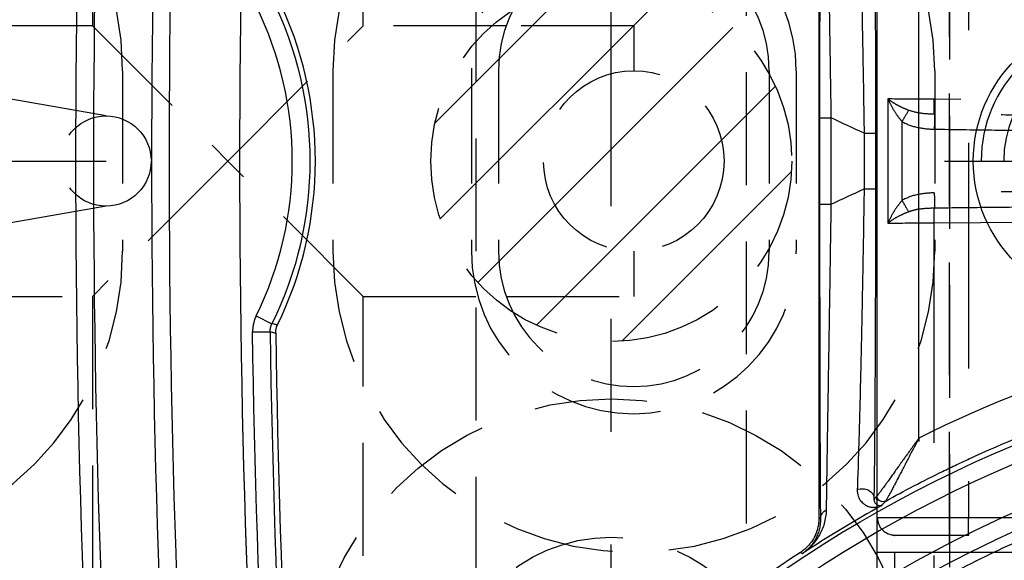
# Model space of a CAD drawing. Extents: x 2651 to 7771, y -1163 to 1075.
# Tile 223 of 256: x 4196 to 4218, y 479 to 491. Entities that reach past the tile are written whole.
import ezdxf

# ---------------------------------------------------------------- set-up
doc = ezdxf.new("R2010")
doc.units = 0
doc.header["$LTSCALE"] = 10
for name, pattern in [('CENTER', [2, 1.25, -0.25, 0.25, -0.25]), ('DASHED', [0.75, 0.5, -0.25]), ('HIDDEN', [0.375, 0.25, -0.125])]:
    doc.linetypes.add(name, pattern=pattern)
doc.layers.get('0').update_dxf_attribs({"linetype": 'CONTINUOUS'})
doc.layers.get('Defpoints').update_dxf_attribs({"linetype": 'CONTINUOUS'})
for name, color, linetype in [('1', 7, 'CONTINUOUS'), ('204', 7, 'CONTINUOUS'), ('COOL', 150, 'HIDDEN'), ('DIM', 3, 'CONTINUOUS'), ('HIDDEN', 6, 'HIDDEN'), ('LAYER_103', 7, 'CONTINUOUS'), ('PIN', 3, 'CONTINUOUS')]:
    doc.layers.add(name, color=color, linetype=linetype)
doc.styles.get("Standard").update_dxf_attribs({"font": 'romans.shx'})
doc.dimstyles.new('MM& INCH5', dxfattribs={"dimtxt": 5, "dimasz": 2.5, "dimexe": 1, "dimexo": 0.5, "dimtad": 0, "dimrnd": 1.38778e-17, "dimzin": 9, "dimdsep": 46, "dimtxsty": 'Standard', "dimblk": 'CLOSED', "dimcen": 0, "dimclrd": 3, "dimclre": 3, "dimclrt": 3, "dimazin": 2, "dimtfac": 0.75, "dimtofl": 0, "dimtmove": 0, "dimatfit": 3, "dimfxl": 0, "dimtolj": 1, "dimarcsym": 0})

# ---------------------------------------------------------------- blocks, each defined once
blk = doc.blocks.new('DSD')
at = {"layer": '1', "color": 6, "linetype": 'DASHED'}
for p, q in [((500.665, 577.737), (500.665, 520.364)), ((501.545, 527.673), (501.545, 528.191)), ((501.927, 528.191), (501.927, 527.673)), ((468.644, 527.673), (501.545, 527.673)), ((501.545, 527.673), (501.927, 527.673)), ((462.919, 527.284), (499.898, 527.284)), ((501.538, 527.284), (499.898, 527.284)), ((499.908, 511.092), (499.908, 526.896)), ((501.927, 526.896), (499.908, 526.896)), ((501.927, 526.896), (501.927, 511.092)), ((501.935, 526.496), (501.935, 526.418)), ((501.004, 525.133), (501.004, 525.21)), ((500.665, 520.364), (462.577, 520.032)), ((501.692, 517.618), (501.692, 520.37)), ((501.38, 519.868), (501.38, 518.12)), ((501.947, 518.304), (501.947, 519.684)), ((462.577, 517.956), (500.665, 517.624))]:
    blk.add_line(p, q, dxfattribs=at)
at = {"layer": '1', "color": 252, "linetype": 'Continuous'}
for p, q in [((503.63, 527.669), (503.586, 527.693)), ((503.189, 526.93), (503.222, 526.911)), ((501.935, 511.57), (501.935, 526.418)), ((501.004, 525.133), (501.004, 512.855)), ((515.775, 522.783), (515.386, 522.777)), ((515.695, 522.428), (515.346, 522.6)), ((502.947, 519.949), (502.947, 518.039)), ((503.206, 519.949), (502.947, 519.949)), ((503.206, 518.039), (503.206, 519.949)), ((501.961, 519.613), (501.961, 518.374)), ((502.22, 519.613), (501.961, 519.613)), ((502.22, 518.374), (502.22, 519.613)), ((502.22, 518.374), (501.961, 518.374)), ((503.206, 518.039), (502.947, 518.039))]:
    blk.add_line(p, q, dxfattribs=at)
at = {"layer": '1', "color": 7, "linetype": 'Continuous'}
blk.add_line((503.222, 511.076), (503.222, 526.911), dxfattribs=at)
at = {"layer": '1', "color": 252, "linetype": 'Continuous'}
for centre, radius, start, end in [((258.538, 518.994), 260.764, 351.21206, 8.78754), ((258.538, 518.994), 257.526, 351.21206, 8.78794), ((258.538, 518.994), 256.876, 0.84383, 4.85635), ((487.959, 551.472), 26.617, 276.1879, 300.5226), ((487.959, 551.472), 28.454, 299.1685, 303.3126), ((522.668, 518.994), 7.773, 153.7827, 206.2173)]:
    blk.add_arc(centre, radius, start, end, dxfattribs=at)
at = {"layer": '1', "color": 7, "linetype": 'Continuous', "extrusion": (0, 0, -1)}
for radius in [261.153, 259.08]:
    blk.add_arc((-258.538, 518.994), radius, 171.21206, 188.78794, dxfattribs=at)
at = {"layer": '1', "color": 252, "linetype": 'Continuous', "extrusion": (0, 0, -1)}
for centre, radius, start, end in [((-258.538, 518.994), 259.469, 171.21206, 188.78794), ((-487.959, 551.472), 28.376, 202.1388, 263.7853), ((-258.538, 518.994), 257.265, 175.14365, 179.15617), ((-487.959, 551.472), 27.006, 239.4774, 263.8121), ((-522.668, 518.994), 8.162, 333.7827, 26.2173), ((-487.959, 551.472), 34.905, 244.5701, 245.8846), ((-487.959, 486.516), 34.905, 114.1154, 115.4299)]:
    blk.add_arc(centre, radius, start, end, dxfattribs=at)
at = {"layer": '1', "color": 110, "linetype": 'Continuous'}
for centre, radius, start, end in [((258.538, 518.994), 257.526, 0, 8.78794), ((487.959, 551.472), 27.988, 276.2148, 338.982), ((258.538, 518.994), 257.526, 351.21206, 0)]:
    blk.add_arc(centre, radius, start, end, dxfattribs=at)
at = {"layer": '1', "color": 7, "linetype": 'Continuous'}
for centre, radius, start, end in [((487.959, 551.472), 28.499, 303.3599, 336.8536), ((258.538, 518.994), 256.753, 0.8504, 4.74422), ((522.668, 518.994), 8.284, 153.9784, 206.0216)]:
    blk.add_arc(centre, radius, start, end, dxfattribs=at)
at = {"layer": '1', "color": 6, "linetype": 'DASHED'}
blk.add_arc((501.538, 526.896), 0.389, 0, 90, dxfattribs=at)
at = {"layer": '1', "color": 252, "linetype": 'Continuous', "extrusion": (0, 0, -1)}
for centre, major_axis, ratio, start_param, end_param in [((502.93, 526.93), (0.259, 0.002), 0.892612, 0.009679, 1.080351), ((501.805, 526.417), (0.072, -0.108), 0.998651, 3.225736, 5.300649), ((501.805, 526.418), (-0.0968, 0.0861), 0.999914, 0.338824, 2.414434), ((502.255, 526.486), (0.259, -0.004), 0.885838, 1.086077, 3.122784)]:
    blk.add_ellipse(centre, major_axis=major_axis, ratio=ratio, start_param=start_param, end_param=end_param, dxfattribs=at)
at = {"layer": '1', "color": 252, "linetype": 'Continuous'}
for centre, major_axis, ratio, start_param, end_param in [((464.535, 551.376), (-47.248, -0.306), 0.86645, 2.478522, 2.480631), ((487.939, 551.472), (-29.401, 0), 1, 1.678696, 2.031295)]:
    blk.add_ellipse(centre, major_axis=major_axis, ratio=ratio, start_param=start_param, end_param=end_param, dxfattribs=at)
at = {"layer": '1', "color": 6, "linetype": 'DASHED', "extrusion": (0, 0, -1)}
for centre, major_axis, ratio, start_param, end_param in [((500.655, 520.364), (0.003, -0.389), 0.026176, 4.712617, 5.736372), ((501.387, 519.868), (-0.196, 0.335), 0.015063, 4.721205, 5.561838), ((500.671, 519.7), (-0.005, 0.389), 0.017451, 4.712634, 5.736488), ((500.671, 518.288), (-0.005, -0.389), 0.017451, 0.546697, 1.570551), ((501.387, 518.12), (-0.196, -0.335), 0.015063, 0.721347, 1.56198), ((500.655, 517.624), (0.003, 0.389), 0.026176, 0.546813, 1.570568)]:
    blk.add_ellipse(centre, major_axis=major_axis, ratio=ratio, start_param=start_param, end_param=end_param, dxfattribs=at)
at = {"layer": '1', "color": 252, "linetype": 'Continuous'}
blk.add_rational_spline([(499.831, 529.985), (496.958, 528.39), (493.826, 527.396), (490.56, 527.041)], [1, 0.98681524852, 0.98681524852, 1], degree=3, dxfattribs=at)
for points, knots in [([(490.803, 525.238), (491.196, 525.286), (491.969, 525.38), (493.103, 525.584), (494.191, 525.824), (495.234, 526.101), (496.23, 526.409), (497.179, 526.743), (498.082, 527.099), (498.938, 527.473), (499.748, 527.862), (500.513, 528.258), (501.002, 528.537), (501.241, 528.674)], [0, 0, 0, 0, 0.107215, 0.211168, 0.31186, 0.409292, 0.503461, 0.59437, 0.682018, 0.766405, 0.847531, 0.925396, 1, 1, 1, 1]), ([(503.206, 519.949), (503.206, 520.127), (503.206, 520.481), (503.206, 521.007), (503.206, 521.527), (503.205, 522.041), (503.205, 522.381), (503.204, 522.591), (503.204, 522.634), (503.204, 522.697), (503.204, 522.718), (503.204, 522.76), (503.204, 522.864), (503.204, 522.968), (503.203, 523.214), (503.203, 523.536), (503.202, 524.004), (503.201, 524.304), (503.2, 524.598), (503.2, 524.743), (503.199, 524.955), (503.199, 525.025), (503.198, 525.111), (503.198, 525.128), (503.198, 525.163), (503.198, 525.214), (503.197, 525.4), (503.196, 525.69), (503.195, 525.929), (503.194, 526.158), (503.193, 526.267), (503.192, 526.424), (503.192, 526.475), (503.191, 526.574), (503.191, 526.622), (503.19, 526.762), (503.189, 526.849), (503.189, 526.93)], [0, 0, 0, 0, 0.0625, 0.125, 0.1875, 0.25, 0.3125, 0.3125, 0.328125, 0.328125, 0.335938, 0.335938, 0.34375, 0.375, 0.375, 0.4375, 0.5, 0.5625, 0.5625, 0.625, 0.625, 0.65625, 0.65625, 0.664062, 0.664062, 0.671875, 0.6875, 0.75, 0.8125, 0.8125, 0.875, 0.875, 0.90625, 0.90625, 0.9375, 0.9375, 1, 1, 1, 1]), ([(501.996, 526.486), (501.995, 526.446), (501.994, 526.382), (501.993, 526.316), (501.992, 526.27), (501.992, 526.247), (501.99, 526.131), (501.989, 526.032), (501.987, 525.825), (501.984, 525.608), (501.981, 525.254), (501.979, 525), (501.978, 524.835), (501.977, 524.785), (501.977, 524.735), (501.977, 524.701), (501.977, 524.684), (501.976, 524.599), (501.976, 524.53), (501.974, 524.322), (501.973, 524.18), (501.972, 523.89), (501.97, 523.595), (501.968, 523.136), (501.967, 522.819), (501.966, 522.578), (501.966, 522.476), (501.965, 522.373), (501.965, 522.332), (501.965, 522.27), (501.964, 522.043), (501.963, 521.668), (501.962, 521.163), (501.962, 520.652), (501.961, 520.136), (501.961, 519.788), (501.961, 519.613)], [0, 0, 0, 0, 0.03125, 0.046875, 0.046875, 0.0625, 0.0625, 0.125, 0.125, 0.1875, 0.25, 0.3125, 0.3125, 0.328125, 0.335937, 0.335937, 0.34375, 0.34375, 0.375, 0.375, 0.4375, 0.4375, 0.5, 0.5625, 0.625, 0.625, 0.65625, 0.664062, 0.664062, 0.671875, 0.6875, 0.75, 0.8125, 0.875, 0.9375, 1, 1, 1, 1]), ([(515.386, 522.777), (515.362, 522.782), (515.337, 522.788), (515.296, 522.797), (515.28, 522.801), (515.263, 522.805)], [0, 0, 0, 0, 0.595884, 0.595884, 1, 1, 1, 1]), ([(515.695, 522.428), (515.709, 522.456), (515.721, 522.484), (515.733, 522.52), (515.736, 522.527), (515.74, 522.542), (515.747, 522.564), (515.753, 522.586), (515.763, 522.631), (515.773, 522.691), (515.775, 522.752), (515.775, 522.783)], [0, 0, 0, 0, 0.25, 0.25, 0.3125, 0.3125, 0.375, 0.5, 0.5, 0.75, 1, 1, 1, 1]), ([(515.224, 522.628), (515.248, 522.623), (515.272, 522.617), (515.313, 522.608), (515.33, 522.604), (515.346, 522.6)], [0, 0, 0, 0, 0.586818, 0.586818, 1, 1, 1, 1]), ([(501.961, 518.374), (501.961, 518.2), (501.961, 518.025), (501.961, 517.764), (501.961, 517.634), (501.962, 517.504), (501.962, 517.417), (501.962, 517.373), (501.962, 517.157), (501.962, 516.815), (501.963, 516.31), (501.965, 515.813), (501.966, 515.489), (501.967, 515.247), (501.967, 515.127), (501.967, 515.008), (501.968, 514.948), (501.968, 514.928), (501.968, 514.889), (501.969, 514.712), (501.97, 514.384), (501.973, 513.941), (501.974, 513.658), (501.976, 513.382), (501.977, 513.247), (501.978, 513.082), (501.978, 513.049), (501.979, 512.984), (501.979, 512.952), (501.98, 512.856), (501.981, 512.794), (501.982, 512.609), (501.984, 512.373), (501.987, 512.158), (501.989, 511.952), (501.99, 511.854), (501.993, 511.67), (501.994, 511.583), (501.996, 511.501)], [0, 0, 0, 0, 0.0625, 0.0625, 0.09375, 0.109375, 0.109375, 0.125, 0.125, 0.1875, 0.25, 0.3125, 0.375, 0.375, 0.40625, 0.421875, 0.421875, 0.429688, 0.429688, 0.4375, 0.5, 0.5625, 0.625, 0.625, 0.6875, 0.6875, 0.703125, 0.703125, 0.71875, 0.71875, 0.75, 0.75, 0.8125, 0.875, 0.875, 0.9375, 0.9375, 1, 1, 1, 1]), ([(503.189, 511.058), (503.189, 511.139), (503.19, 511.225), (503.191, 511.41), (503.192, 511.508), (503.193, 511.714), (503.194, 511.932), (503.196, 512.171), (503.196, 512.327), (503.196, 512.374), (503.197, 512.422), (503.197, 512.454), (503.197, 512.47), (503.197, 512.551), (503.197, 512.617), (503.198, 512.817), (503.199, 512.954), (503.2, 513.235), (503.201, 513.523), (503.201, 513.824), (503.202, 514.055), (503.202, 514.172), (503.202, 514.31), (503.203, 514.37), (503.203, 514.409), (503.203, 514.429), (503.203, 514.61), (503.203, 514.772), (503.204, 515.099), (503.205, 515.43), (503.205, 515.935), (503.206, 516.278), (503.206, 516.538), (503.206, 516.669), (503.206, 516.8), (503.206, 516.888), (503.206, 516.932), (503.206, 517.153), (503.206, 517.506), (503.206, 517.861), (503.206, 518.039)], [0, 0, 0, 0, 0.0625, 0.0625, 0.125, 0.125, 0.1875, 0.25, 0.25, 0.265625, 0.273438, 0.273438, 0.28125, 0.28125, 0.3125, 0.3125, 0.375, 0.375, 0.4375, 0.5, 0.5, 0.53125, 0.546875, 0.554688, 0.554688, 0.5625, 0.5625, 0.625, 0.625, 0.6875, 0.75, 0.8125, 0.8125, 0.84375, 0.859375, 0.859375, 0.875, 0.875, 0.9375, 1, 1, 1, 1])]:
    blk.add_open_spline(points, degree=3, knots=knots, dxfattribs=at)
at = {"layer": '1', "color": 6, "linetype": 'DASHED'}
for points, weights in [([(501.927, 527.673), (501.927, 527.218), (501.927, 526.891), (501.927, 526.898)], [1, 0.804737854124, 0.804737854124, 1]), ([(500.663, 520.032), (489.514, 519.905), (477.159, 519.779), (464.185, 519.659)], [1, 0.984198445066, 0.984198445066, 1]), ([(464.183, 519.273), (477.159, 519.399), (489.514, 519.544), (500.665, 519.7)], [1, 0.984198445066, 0.984198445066, 1]), ([(500.665, 518.288), (489.514, 518.444), (477.159, 518.589), (464.183, 518.715)], [1, 0.984198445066, 0.984198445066, 1]), ([(464.185, 518.328), (477.159, 518.209), (489.514, 518.083), (500.663, 517.956)], [1, 0.984198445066, 0.984198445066, 1])]:
    blk.add_rational_spline(points, weights, degree=3, dxfattribs=at)
at = {"layer": '1', "color": 7, "linetype": 'Continuous'}
for points, knots in [([(503.586, 527.693), (503.553, 527.671), (503.521, 527.647), (503.494, 527.626), (503.442, 527.581), (503.408, 527.549), (503.369, 527.507), (503.361, 527.499), (503.346, 527.481), (503.323, 527.455), (503.301, 527.428), (503.26, 527.372), (503.234, 527.333), (503.187, 527.251), (503.166, 527.209), (503.128, 527.121), (503.112, 527.075), (503.085, 526.981), (503.074, 526.932), (503.059, 526.832), (503.054, 526.78), (503.053, 526.727)], [0, 0, 0, 0, 0.0625, 0.125, 0.125, 0.25, 0.25, 0.28125, 0.28125, 0.3125, 0.375, 0.375, 0.5, 0.5, 0.625, 0.625, 0.75, 0.75, 0.875, 0.875, 1, 1, 1, 1]), ([(503.189, 526.93), (503.188, 526.972), (503.191, 527.014), (503.201, 527.094), (503.208, 527.133), (503.228, 527.208), (503.24, 527.245), (503.268, 527.314), (503.299, 527.381), (503.338, 527.443), (503.369, 527.487), (503.386, 527.508), (503.403, 527.529), (503.415, 527.542), (503.42, 527.549), (503.45, 527.582), (503.476, 527.606), (503.516, 527.641), (503.536, 527.658), (503.561, 527.676), (503.572, 527.684), (503.576, 527.687), (503.58, 527.689), (503.583, 527.692), (503.587, 527.694)], [0, 0, 0, 0, 0.125, 0.125, 0.25, 0.25, 0.375, 0.375, 0.5, 0.625, 0.625, 0.6875, 0.71875, 0.71875, 0.75, 0.75, 0.875, 0.875, 0.9375, 0.96875, 0.984375, 0.992188, 0.992188, 1, 1, 1, 1]), ([(503.222, 526.911), (503.222, 526.949), (503.227, 527.024), (503.241, 527.097), (503.254, 527.151), (503.259, 527.169), (503.268, 527.196), (503.271, 527.205), (503.277, 527.222), (503.293, 527.267), (503.329, 527.343), (503.368, 527.406), (503.395, 527.444), (503.4, 527.452), (503.412, 527.466), (503.418, 527.474), (503.435, 527.496), (503.448, 527.51), (503.485, 527.551), (503.539, 527.603), (503.599, 527.648), (503.63, 527.669)], [0, 0, 0, 0, 0.125, 0.25, 0.25, 0.3125, 0.3125, 0.34375, 0.34375, 0.375, 0.5, 0.625, 0.625, 0.65625, 0.65625, 0.6875, 0.6875, 0.75, 0.75, 0.875, 1, 1, 1, 1]), ([(501.826, 526.626), (501.83, 526.628), (501.835, 526.63), (501.841, 526.632), (501.845, 526.633), (501.852, 526.634), (501.857, 526.635), (501.864, 526.636), (501.869, 526.636), (501.881, 526.635), (501.89, 526.634), (501.907, 526.629), (501.916, 526.626), (501.933, 526.616), (501.941, 526.61), (501.957, 526.595), (501.965, 526.586), (501.975, 526.57), (501.979, 526.565), (501.984, 526.552), (501.987, 526.545), (501.991, 526.531), (501.993, 526.523), (501.995, 526.51), (501.996, 526.501), (501.996, 526.491), (501.996, 526.486)], [0, 0, 0, 0, 0.0625, 0.0625, 0.125, 0.125, 0.1875, 0.1875, 0.25, 0.25, 0.375, 0.375, 0.5, 0.5, 0.625, 0.625, 0.75, 0.75, 0.8125, 0.8125, 0.875, 0.875, 0.9375, 0.9375, 0.96875, 1, 1, 1, 1]), ([(502.372, 526.281), (502.373, 526.295), (502.372, 526.308), (502.371, 526.333), (502.369, 526.345), (502.364, 526.38), (502.358, 526.401), (502.345, 526.441), (502.336, 526.459), (502.323, 526.485), (502.315, 526.497), (502.308, 526.509), (502.302, 526.516), (502.3, 526.52), (502.286, 526.538), (502.275, 526.551), (502.251, 526.575), (502.238, 526.586), (502.213, 526.605), (502.187, 526.622), (502.16, 526.636), (502.119, 526.653), (502.091, 526.661), (502.035, 526.67), (502.008, 526.671), (501.967, 526.669), (501.953, 526.667), (501.927, 526.663), (501.914, 526.66), (501.888, 526.653), (501.869, 526.646), (501.847, 526.637), (501.837, 526.632), (501.833, 526.629), (501.827, 526.626)], [0, 0, 0, 0, 0.03125, 0.03125, 0.0625, 0.0625, 0.125, 0.125, 0.1875, 0.1875, 0.21875, 0.234375, 0.234375, 0.25, 0.25, 0.3125, 0.3125, 0.375, 0.375, 0.4375, 0.5, 0.5, 0.625, 0.625, 0.75, 0.75, 0.8125, 0.8125, 0.875, 0.875, 0.9375, 0.96875, 0.984375, 1, 1, 1, 1]), ([(503.053, 526.727), (503.052, 526.648), (503.051, 526.563), (503.049, 526.381), (503.047, 526.284), (503.044, 526.081), (503.043, 525.974), (503.039, 525.752), (503.036, 525.519), (503.032, 525.268), (503.029, 525.106), (503.028, 525.057), (503.028, 525.007), (503.027, 524.974), (503.027, 524.957), (503.025, 524.873), (503.024, 524.805), (503.021, 524.599), (503.019, 524.459), (503.014, 524.174), (503.01, 523.883), (503.002, 523.431), (502.997, 523.118), (502.993, 522.88), (502.992, 522.78), (502.99, 522.679), (502.99, 522.639), (502.989, 522.619), (502.988, 522.558), (502.985, 522.354), (502.979, 521.984), (502.971, 521.485), (502.966, 521.147), (502.962, 520.892), (502.961, 520.807), (502.959, 520.679), (502.958, 520.636), (502.957, 520.55), (502.953, 520.336), (502.95, 520.121), (502.947, 519.949)], [0, 0, 0, 0, 0.0625, 0.0625, 0.125, 0.125, 0.1875, 0.1875, 0.25, 0.3125, 0.3125, 0.328125, 0.335938, 0.335938, 0.34375, 0.34375, 0.375, 0.375, 0.4375, 0.4375, 0.5, 0.5625, 0.625, 0.625, 0.65625, 0.664062, 0.664062, 0.671875, 0.671875, 0.6875, 0.75, 0.8125, 0.875, 0.875, 0.90625, 0.90625, 0.921875, 0.921875, 0.9375, 1, 1, 1, 1]), ([(501.742, 526.531), (501.328, 526.302), (500.909, 526.084), (500.378, 525.824), (500.271, 525.773), (500.111, 525.697), (500.057, 525.672), (499.95, 525.622), (499.682, 525.498), (499.413, 525.378), (498.764, 525.1), (497.89, 524.751), (496.56, 524.293), (495.207, 523.902), (494.291, 523.685), (493.715, 523.564), (493.541, 523.528), (493.367, 523.495), (493.251, 523.472), (493.193, 523.462), (492.902, 523.408), (492.67, 523.368), (491.969, 523.257), (491.501, 523.194), (491.031, 523.143)], [0, 0, 0, 0, 0.125, 0.125, 0.15625, 0.15625, 0.171875, 0.171875, 0.1875, 0.25, 0.25, 0.375, 0.5, 0.625, 0.75, 0.75, 0.78125, 0.796875, 0.796875, 0.8125, 0.8125, 0.875, 0.875, 1, 1, 1, 1]), ([(501.004, 525.133), (501.014, 525.151), (501.023, 525.17), (501.042, 525.206), (501.052, 525.224), (501.081, 525.278), (501.118, 525.351), (501.175, 525.458), (501.231, 525.565), (501.277, 525.654), (501.309, 525.715), (501.323, 525.742), (501.332, 525.759), (501.336, 525.768), (501.359, 525.812), (501.377, 525.846), (501.412, 525.914), (501.43, 525.948), (501.464, 526.014), (501.481, 526.046), (501.515, 526.11), (501.535, 526.15), (501.555, 526.188), (501.563, 526.203), (501.567, 526.211), (501.579, 526.233), (501.587, 526.248), (501.609, 526.291), (501.624, 526.318), (501.644, 526.357), (501.654, 526.376), (501.665, 526.396), (501.67, 526.405), (501.673, 526.41), (501.675, 526.414), (501.682, 526.427), (501.693, 526.448), (501.708, 526.475), (501.717, 526.491), (501.722, 526.5), (501.725, 526.504), (501.728, 526.51), (501.731, 526.514), (501.733, 526.518), (501.734, 526.523), (501.745, 526.533), (501.741, 526.53)], [0, 0, 0, 0, 0.03125, 0.03125, 0.0625, 0.0625, 0.125, 0.1875, 0.25, 0.3125, 0.34375, 0.359375, 0.359375, 0.375, 0.375, 0.4375, 0.4375, 0.5, 0.5, 0.5625, 0.5625, 0.625, 0.640625, 0.640625, 0.65625, 0.65625, 0.6875, 0.6875, 0.75, 0.75, 0.78125, 0.796875, 0.804687, 0.804687, 0.8125, 0.8125, 0.84375, 0.875, 0.90625, 0.90625, 0.921875, 0.921875, 0.9375, 0.9375, 0.96875, 1, 1, 1, 1]), ([(501.004, 525.133), (501.028, 525.167), (501.052, 525.2), (501.088, 525.25), (501.1, 525.266), (501.124, 525.299), (501.136, 525.316), (501.172, 525.366), (501.219, 525.431), (501.29, 525.53), (501.348, 525.611), (501.389, 525.667), (501.406, 525.691), (501.418, 525.708), (501.424, 525.716), (501.452, 525.756), (501.475, 525.787), (501.52, 525.85), (501.542, 525.881), (501.585, 525.941), (501.607, 525.971), (501.649, 526.03), (501.675, 526.066), (501.7, 526.101), (501.71, 526.115), (501.715, 526.122), (501.73, 526.143), (501.74, 526.156), (501.768, 526.196), (501.786, 526.221), (501.812, 526.257), (501.825, 526.274), (501.837, 526.291), (501.845, 526.301), (501.848, 526.307), (501.86, 526.322), (501.874, 526.341), (501.893, 526.366), (501.903, 526.38), (501.91, 526.389), (501.913, 526.393), (501.917, 526.399), (501.92, 526.402), (501.924, 526.406), (501.926, 526.41), (501.937, 526.42), (501.932, 526.417)], [0, 0, 0, 0, 0.0625, 0.0625, 0.09375, 0.09375, 0.125, 0.125, 0.1875, 0.25, 0.3125, 0.34375, 0.359375, 0.359375, 0.375, 0.375, 0.4375, 0.4375, 0.5, 0.5, 0.5625, 0.5625, 0.625, 0.640625, 0.640625, 0.65625, 0.65625, 0.6875, 0.6875, 0.75, 0.75, 0.78125, 0.796875, 0.796875, 0.8125, 0.8125, 0.84375, 0.875, 0.90625, 0.90625, 0.921875, 0.921875, 0.9375, 0.9375, 0.96875, 1, 1, 1, 1]), ([(502.22, 519.613), (502.223, 519.783), (502.228, 520.119), (502.236, 520.619), (502.245, 521.113), (502.253, 521.602), (502.26, 521.924), (502.264, 522.125), (502.264, 522.165), (502.266, 522.225), (502.266, 522.245), (502.267, 522.284), (502.269, 522.384), (502.271, 522.482), (502.276, 522.716), (502.282, 523.023), (502.292, 523.468), (502.299, 523.755), (502.306, 524.036), (502.309, 524.174), (502.314, 524.376), (502.316, 524.443), (502.318, 524.526), (502.319, 524.542), (502.32, 524.575), (502.321, 524.624), (502.326, 524.802), (502.333, 525.08), (502.34, 525.31), (502.347, 525.53), (502.35, 525.636), (502.356, 525.838), (502.36, 525.934), (502.364, 526.048), (502.364, 526.07), (502.366, 526.115), (502.368, 526.18), (502.371, 526.242), (502.372, 526.281)], [0, 0, 0, 0, 0.0625, 0.125, 0.1875, 0.25, 0.3125, 0.3125, 0.328125, 0.328125, 0.335938, 0.335938, 0.34375, 0.375, 0.375, 0.4375, 0.5, 0.5625, 0.5625, 0.625, 0.625, 0.65625, 0.65625, 0.664063, 0.664063, 0.671875, 0.6875, 0.75, 0.8125, 0.8125, 0.875, 0.875, 0.9375, 0.9375, 0.953125, 0.953125, 0.96875, 1, 1, 1, 1]), ([(515.263, 522.805), (515.263, 522.789), (515.262, 522.759), (515.257, 522.729), (515.252, 522.707), (515.251, 522.7), (515.246, 522.685), (515.244, 522.678), (515.236, 522.656), (515.231, 522.642), (515.224, 522.628)], [0, 0, 0, 0, 0.25, 0.5, 0.5, 0.625, 0.625, 0.75, 0.75, 1, 1, 1, 1]), ([(515.386, 522.777), (515.387, 522.762), (515.385, 522.731), (515.38, 522.701), (515.375, 522.679), (515.373, 522.671), (515.369, 522.657), (515.367, 522.649), (515.359, 522.628), (515.353, 522.613), (515.346, 522.6)], [0, 0, 0, 0, 0.25, 0.5, 0.5, 0.625, 0.625, 0.75, 0.75, 1, 1, 1, 1]), ([(502.372, 511.706), (502.369, 511.786), (502.366, 511.871), (502.36, 512.051), (502.357, 512.146), (502.35, 512.347), (502.344, 512.557), (502.337, 512.787), (502.332, 512.966), (502.33, 513.027), (502.328, 513.105), (502.327, 513.12), (502.327, 513.152), (502.325, 513.199), (502.321, 513.374), (502.316, 513.538), (502.309, 513.806), (502.303, 514.081), (502.292, 514.511), (502.286, 514.81), (502.282, 514.981), (502.282, 515), (502.281, 515.038), (502.28, 515.058), (502.279, 515.115), (502.277, 515.231), (502.274, 515.347), (502.269, 515.581), (502.263, 515.896), (502.254, 516.376), (502.245, 516.865), (502.239, 517.196), (502.235, 517.405), (502.235, 517.447), (502.233, 517.531), (502.231, 517.657), (502.229, 517.826), (502.227, 517.952), (502.225, 518.037), (502.225, 518.079), (502.223, 518.205), (502.221, 518.29), (502.22, 518.374)], [0, 0, 0, 0, 0.0625, 0.0625, 0.125, 0.125, 0.1875, 0.25, 0.25, 0.28125, 0.28125, 0.289063, 0.289063, 0.296875, 0.3125, 0.375, 0.375, 0.4375, 0.5, 0.5625, 0.5625, 0.570313, 0.570313, 0.578125, 0.578125, 0.59375, 0.625, 0.625, 0.6875, 0.75, 0.8125, 0.875, 0.875, 0.890625, 0.890625, 0.90625, 0.9375, 0.953125, 0.953125, 0.96875, 0.96875, 1, 1, 1, 1]), ([(502.947, 518.039), (502.95, 517.867), (502.955, 517.524), (502.961, 517.183), (502.964, 516.97), (502.965, 516.927), (502.966, 516.842), (502.968, 516.715), (502.97, 516.589), (502.974, 516.338), (502.979, 516.006), (502.987, 515.517), (502.992, 515.197), (502.997, 514.88), (503, 514.724), (503.002, 514.549), (503.003, 514.53), (503.003, 514.491), (503.004, 514.433), (503.006, 514.299), (503.008, 514.186), (503.012, 513.962), (503.017, 513.67), (503.021, 513.391), (503.025, 513.118), (503.028, 512.985), (503.031, 512.79), (503.032, 512.726), (503.033, 512.647), (503.033, 512.631), (503.034, 512.6), (503.034, 512.553), (503.037, 512.384), (503.039, 512.238), (503.043, 512.014), (503.044, 511.907), (503.047, 511.754), (503.047, 511.704), (503.048, 511.644), (503.048, 511.632), (503.049, 511.608), (503.049, 511.573), (503.051, 511.446), (503.052, 511.34), (503.053, 511.261)], [0, 0, 0, 0, 0.0625, 0.125, 0.125, 0.140625, 0.140625, 0.15625, 0.1875, 0.1875, 0.25, 0.3125, 0.375, 0.375, 0.4375, 0.4375, 0.445312, 0.445312, 0.453125, 0.46875, 0.5, 0.5, 0.5625, 0.625, 0.625, 0.6875, 0.6875, 0.71875, 0.71875, 0.726562, 0.726562, 0.734375, 0.75, 0.8125, 0.8125, 0.875, 0.875, 0.90625, 0.90625, 0.914062, 0.914062, 0.921875, 0.9375, 1, 1, 1, 1])]:
    blk.add_open_spline(points, degree=3, knots=knots, dxfattribs=at)
at = {"layer": '1', "color": 6, "linetype": 'DASHED'}
for points, knots in [([(499.897, 527.284), (499.902, 527.286), (499.904, 527.243), (499.907, 527.099), (499.908, 526.998), (499.908, 526.896)], [0, 0, 0, 0, 0.5, 0.5, 1, 1, 1, 1]), ([(501.692, 520.37), (501.651, 520.339), (501.57, 520.278), (501.412, 520.19), (501.294, 520.141), (501.236, 520.118)], [0, 0, 0, 0, 0.350535, 0.685818, 1, 1, 1, 1]), ([(501.38, 519.868), (501.414, 519.91), (501.49, 520.006), (501.602, 520.174), (501.66, 520.301), (501.692, 520.37)], [0, 0, 0, 0, 0.259287, 0.592562, 1, 1, 1, 1]), ([(501.236, 520.118), (501.192, 520.103), (501.101, 520.072), (500.909, 520.041), (500.761, 520.036), (500.663, 520.032)], [0, 0, 0, 0, 0.243588, 0.500018, 1, 1, 1, 1]), ([(500.665, 519.7), (500.789, 519.702), (500.912, 519.714), (501.153, 519.765), (501.272, 519.805), (501.38, 519.868)], [0, 0, 0, 0, 0.5, 0.5, 1, 1, 1, 1]), ([(501.38, 518.12), (501.272, 518.183), (501.156, 518.222), (500.913, 518.274), (500.789, 518.286), (500.665, 518.288)], [0, 0, 0, 0, 0.5, 0.5, 1, 1, 1, 1]), ([(501.692, 517.618), (501.66, 517.688), (501.601, 517.816), (501.488, 517.984), (501.413, 518.079), (501.38, 518.12)], [0, 0, 0, 0, 0.414131, 0.747401, 1, 1, 1, 1]), ([(500.663, 517.956), (500.764, 517.954), (500.96, 517.949), (501.146, 517.896), (501.236, 517.87)], [0, 0, 0, 0, 0.514274, 1, 1, 1, 1]), ([(501.236, 517.87), (501.29, 517.848), (501.393, 517.805), (501.52, 517.736), (501.62, 517.675), (501.669, 517.636), (501.692, 517.618)], [0, 0, 0, 0, 0.293374, 0.560315, 0.796607, 1, 1, 1, 1])]:
    blk.add_open_spline(points, degree=3, knots=knots, dxfattribs=at)
for points, degree in [([(501.609, 527.278), (501.539, 527.292)], 1), ([(499.908, 526.896), (488.074, 526.896)], 1), ([(501.935, 526.496), (501.935, 526.496), (501.934, 526.496), (501.934, 526.495)], 3), ([(501.692, 520.37), (501.46, 520.368), (501.068, 520.366), (500.665, 520.364)], 3), ([(500.665, 517.624), (501.068, 517.622), (501.46, 517.62), (501.692, 517.618)], 3)]:
    blk.add_open_spline(points, degree=degree, dxfattribs=at)
at = {"layer": '1', "color": 7, "linetype": 'Continuous'}
blk.add_open_spline([(501.743, 526.531), (501.743, 526.531), (501.742, 526.531), (501.742, 526.531)], degree=3, dxfattribs=at)
at = {"layer": '1', "color": 252, "linetype": 'Continuous'}
blk.add_open_spline([(501.827, 526.626), (501.799, 526.595), (501.771, 526.563), (501.743, 526.531)], degree=3, dxfattribs=at)
blk = doc.blocks.new('*D116')
at = {"layer": 'Defpoints', "color": 0}
for p in [(4278.684, 927.642), (4278.684, 906.842), (4171.684, 387.642)]:
    blk.add_point(p, dxfattribs=at)
at = {"layer": 'DIM', "color": 3, "lineweight": -2}
blk.add_line((4278.684, 907.342), (4278.684, 927.642), dxfattribs=at)
at = {"layer": 'DIM', "color": 3, "insert": (4278.684, 950.648), "char_height": 5, "attachment_point": 5, "rotation": 90}
blk.add_mtext('\\A1;107 [4.213]', dxfattribs=at)
blk = doc.blocks.new('_Closed')
at = {"color": 0, "linetype": 'ByBlock', "lineweight": -2}
for p, q in [((-1, 0.1667), (0, 0)), ((-1, 0.1667), (-1, -0.1667)), ((0, 0), (-1, -0.1667)), ((0, 0), (-1, 0))]:
    blk.add_line(p, q, dxfattribs=at)
blk = doc.blocks.new('*D117')
at = {"layer": 'Defpoints', "color": 0}
for p in [(4291.684, 927.642), (4291.684, 912.642), (4171.684, 387.642)]:
    blk.add_point(p, dxfattribs=at)
at = {"layer": 'DIM', "color": 3, "lineweight": -2}
blk.add_line((4291.684, 913.142), (4291.684, 927.642), dxfattribs=at)
at = {"layer": 'DIM', "color": 3, "insert": (4291.684, 950.648), "char_height": 5, "attachment_point": 5, "rotation": 90}
blk.add_mtext('\\A1;120 [4.724]', dxfattribs=at)
blk = doc.blocks.new('*D118')
at = {"layer": 'Defpoints', "color": 0}
for p in [(4368.684, 927.642), (4368.684, 892.822), (4171.684, 387.642)]:
    blk.add_point(p, dxfattribs=at)
at = {"layer": 'DIM', "color": 3, "lineweight": -2}
blk.add_line((4368.684, 893.322), (4368.684, 927.642), dxfattribs=at)
at = {"layer": 'DIM', "color": 3, "insert": (4368.684, 950.648), "char_height": 5, "attachment_point": 5, "rotation": 90}
blk.add_mtext('\\A1;197 [7.756]', dxfattribs=at)
blk = doc.blocks.new('*D119')
at = {"layer": 'Defpoints', "color": 0}
for p in [(4376.684, 927.642), (4371.684, 807.17), (4171.684, 387.642)]:
    blk.add_point(p, dxfattribs=at)
at = {"layer": 'DIM', "color": 3, "lineweight": -2}
for p, q in [((4376.684, 922.642), (4376.684, 927.642)), ((4371.684, 917.642), (4376.684, 922.642)), ((4371.684, 807.67), (4371.684, 917.642))]:
    blk.add_line(p, q, dxfattribs=at)
at = {"layer": 'DIM', "color": 3, "insert": (4376.684, 951.005), "char_height": 5, "attachment_point": 5, "rotation": 90}
blk.add_mtext('\\A1;200 [7.874]', dxfattribs=at)
blk = doc.blocks.new('*D120')
at = {"layer": 'Defpoints', "color": 0}
for p in [(4411.684, 927.642), (4411.684, 912.642), (4171.684, 387.642)]:
    blk.add_point(p, dxfattribs=at)
at = {"layer": 'DIM', "color": 3, "lineweight": -2}
blk.add_line((4411.684, 913.142), (4411.684, 927.642), dxfattribs=at)
at = {"layer": 'DIM', "color": 3, "insert": (4411.684, 951.005), "char_height": 5, "attachment_point": 5, "rotation": 90}
blk.add_mtext('\\A1;240 [9.449]', dxfattribs=at)
blk = doc.blocks.new('*D121')
at = {"layer": 'Defpoints', "color": 0}
for p in [(4446.684, 927.642), (4446.684, 910.642), (4171.684, 387.642)]:
    blk.add_point(p, dxfattribs=at)
at = {"layer": 'DIM', "color": 3, "lineweight": -2}
blk.add_line((4446.684, 911.142), (4446.684, 927.642), dxfattribs=at)
at = {"layer": 'DIM', "color": 3, "insert": (4446.684, 953.386), "char_height": 5, "attachment_point": 5, "rotation": 90}
blk.add_mtext('\\A1;275 [10.827]', dxfattribs=at)
blk = doc.blocks.new('*D158')
at = {"layer": 'Defpoints', "color": 0}
for p in [(4247.884, 927.642), (4247.884, 766.102), (4171.684, 387.642)]:
    blk.add_point(p, dxfattribs=at)
at = {"layer": 'DIM', "color": 3, "lineweight": -2}
blk.add_line((4247.884, 766.602), (4247.884, 927.642), dxfattribs=at)
at = {"layer": 'DIM', "color": 3, "insert": (4247.884, 943.862), "char_height": 5, "attachment_point": 5, "rotation": 90}
blk.add_mtext('\\A1;76.2 [3]', dxfattribs=at)
blk = doc.blocks.new('*D159')
at = {"layer": 'Defpoints', "color": 0}
for p in [(4239.884, 927.642), (4246.684, 860.062), (4171.684, 387.642)]:
    blk.add_point(p, dxfattribs=at)
at = {"layer": 'DIM', "color": 3, "lineweight": -2}
for p, q in [((4239.884, 922.642), (4239.884, 927.642)), ((4246.684, 917.642), (4239.884, 922.642)), ((4246.684, 860.562), (4246.684, 917.642))]:
    blk.add_line(p, q, dxfattribs=at)
at = {"layer": 'DIM', "color": 3, "insert": (4239.884, 948.624), "char_height": 5, "attachment_point": 5, "rotation": 90}
blk.add_mtext('\\A1;75 [2.953]', dxfattribs=at)
blk = doc.blocks.new('*D160')
at = {"layer": 'Defpoints', "color": 0}
for p in [(4381.212, 797.642), (4473.321, 797.642), (4171.684, 387.642)]:
    blk.add_point(p, dxfattribs=at)
at = {"layer": 'DIM', "color": 3, "lineweight": -2}
blk.add_line((4381.712, 797.642), (4473.321, 797.642), dxfattribs=at)
at = {"layer": 'DIM', "color": 3, "insert": (4499.065, 797.642), "char_height": 5, "attachment_point": 5}
blk.add_mtext('\\A1;410 [16.142]', dxfattribs=at)
blk = doc.blocks.new('*D161')
at = {"layer": 'Defpoints', "color": 0}
for p in [(4274.104, 832.642), (4473.321, 832.642), (4171.684, 387.642)]:
    blk.add_point(p, dxfattribs=at)
at = {"layer": 'DIM', "color": 3, "lineweight": -2}
blk.add_line((4274.604, 832.642), (4473.321, 832.642), dxfattribs=at)
at = {"layer": 'DIM', "color": 3, "insert": (4496.684, 832.642), "char_height": 5, "attachment_point": 5}
blk.add_mtext('\\A1;445 [17.52]', dxfattribs=at)
blk = doc.blocks.new('*D162')
at = {"layer": 'Defpoints', "color": 0}
for p in [(4271.924, 879.642), (4485.526, 879.642), (4171.684, 387.642)]:
    blk.add_point(p, dxfattribs=at)
at = {"layer": 'DIM', "color": 3, "lineweight": -2}
blk.add_line((4272.424, 879.642), (4485.526, 879.642), dxfattribs=at)
at = {"layer": 'DIM', "color": 3, "insert": (4508.889, 879.642), "char_height": 5, "attachment_point": 5}
blk.add_mtext('\\A1;492 [19.37]', dxfattribs=at)
blk = doc.blocks.new('*D163')
at = {"layer": 'Defpoints', "color": 0}
for p in [(4285.884, 899.642), (4485.526, 899.642), (4171.684, 387.642)]:
    blk.add_point(p, dxfattribs=at)
at = {"layer": 'DIM', "color": 3, "lineweight": -2}
blk.add_line((4286.384, 899.642), (4485.526, 899.642), dxfattribs=at)
at = {"layer": 'DIM', "color": 3, "insert": (4511.27, 899.642), "char_height": 5, "attachment_point": 5}
blk.add_mtext('\\A1;512 [20.157]', dxfattribs=at)
blk = doc.blocks.new('*D164')
at = {"layer": 'Defpoints', "color": 0}
for p in [(4266.934, 743.242), (4473.321, 743.242), (4171.684, 387.642)]:
    blk.add_point(p, dxfattribs=at)
at = {"layer": 'DIM', "color": 3, "lineweight": -2}
blk.add_line((4267.434, 743.242), (4473.321, 743.242), dxfattribs=at)
at = {"layer": 'DIM', "color": 3, "insert": (4494.303, 743.242), "char_height": 5, "attachment_point": 5}
blk.add_mtext('\\A1;355.6 [14]', dxfattribs=at)
blk = doc.blocks.new('*D165')
at = {"layer": 'Defpoints', "color": 0}
for p in [(4446.684, 762.642), (4473.321, 762.642), (4171.684, 387.642)]:
    blk.add_point(p, dxfattribs=at)
at = {"layer": 'DIM', "color": 3, "lineweight": -2}
blk.add_line((4447.184, 762.642), (4473.321, 762.642), dxfattribs=at)
at = {"layer": 'DIM', "color": 3, "insert": (4499.065, 762.642), "char_height": 5, "attachment_point": 5}
blk.add_mtext('\\A1;375 [14.764]', dxfattribs=at)
blk = doc.blocks.new('*D166')
at = {"layer": 'Defpoints', "color": 0}
for p in [(4446.684, 719.642), (4473.321, 719.642), (4171.684, 387.642)]:
    blk.add_point(p, dxfattribs=at)
at = {"layer": 'DIM', "color": 3, "lineweight": -2}
blk.add_line((4447.184, 719.642), (4473.321, 719.642), dxfattribs=at)
at = {"layer": 'DIM', "color": 3, "insert": (4499.065, 719.642), "char_height": 5, "attachment_point": 5}
blk.add_mtext('\\A1;332 [13.071]', dxfattribs=at)
blk = doc.blocks.new('*D167')
at = {"layer": 'Defpoints', "color": 0}
for p in [(4445.644, 592.642), (4473.321, 592.642), (4171.684, 387.642)]:
    blk.add_point(p, dxfattribs=at)
at = {"layer": 'DIM', "color": 3, "lineweight": -2}
blk.add_line((4446.144, 592.642), (4473.321, 592.642), dxfattribs=at)
at = {"layer": 'DIM', "color": 3, "insert": (4496.684, 592.642), "char_height": 5, "attachment_point": 5}
blk.add_mtext('\\A1;205 [8.071]', dxfattribs=at)
blk = doc.blocks.new('*D168')
at = {"layer": 'Defpoints', "color": 0}
for p in [(4245.344, 590.842), (4473.321, 584.642), (4171.684, 387.642)]:
    blk.add_point(p, dxfattribs=at)
at = {"layer": 'DIM', "color": 3, "lineweight": -2}
for p, q in [((4245.844, 590.842), (4463.321, 590.842)), ((4463.321, 590.842), (4468.321, 584.642)), ((4468.321, 584.642), (4473.321, 584.642))]:
    blk.add_line(p, q, dxfattribs=at)
at = {"layer": 'DIM', "color": 3, "insert": (4491.922, 584.642), "char_height": 5, "attachment_point": 5}
blk.add_mtext('\\A1;203.2 [8]', dxfattribs=at)
blk = doc.blocks.new('*D169')
at = {"layer": 'Defpoints', "color": 0}
for p in [(4446.684, 612.642), (4473.321, 612.642), (4171.684, 387.642)]:
    blk.add_point(p, dxfattribs=at)
at = {"layer": 'DIM', "color": 3, "lineweight": -2}
blk.add_line((4447.184, 612.642), (4473.321, 612.642), dxfattribs=at)
at = {"layer": 'DIM', "color": 3, "insert": (4496.684, 612.642), "char_height": 5, "attachment_point": 5}
blk.add_mtext('\\A1;225 [8.858]', dxfattribs=at)
blk = doc.blocks.new('*D170')
at = {"layer": 'Defpoints', "color": 0}
for p in [(4446.684, 655.642), (4473.321, 655.642), (4171.684, 387.642)]:
    blk.add_point(p, dxfattribs=at)
at = {"layer": 'DIM', "color": 3, "lineweight": -2}
blk.add_line((4447.184, 655.642), (4473.321, 655.642), dxfattribs=at)
at = {"layer": 'DIM', "color": 3, "insert": (4499.065, 655.642), "char_height": 5, "attachment_point": 5}
blk.add_mtext('\\A1;268 [10.551]', dxfattribs=at)
blk = doc.blocks.new('*D171')
at = {"layer": 'Defpoints', "color": 0}
for p in [(4446.684, 562.642), (4473.321, 562.642), (4171.684, 387.642)]:
    blk.add_point(p, dxfattribs=at)
at = {"layer": 'DIM', "color": 3, "lineweight": -2}
blk.add_line((4447.184, 562.642), (4473.321, 562.642), dxfattribs=at)
at = {"layer": 'DIM', "color": 3, "insert": (4493.946, 562.642), "char_height": 5, "attachment_point": 5}
blk.add_mtext('\\A1;175 [6.89]', dxfattribs=at)
blk = doc.blocks.new('*D172')
at = {"layer": 'Defpoints', "color": 0}
for p in [(4446.684, 519.642), (4473.321, 519.642), (4171.684, 387.642)]:
    blk.add_point(p, dxfattribs=at)
at = {"layer": 'DIM', "color": 3, "lineweight": -2}
blk.add_line((4447.184, 519.642), (4473.321, 519.642), dxfattribs=at)
at = {"layer": 'DIM', "color": 3, "insert": (4496.327, 519.642), "char_height": 5, "attachment_point": 5}
blk.add_mtext('\\A1;132 [5.197]', dxfattribs=at)
blk = doc.blocks.new('*D190')
at = {"layer": 'Defpoints', "color": 0}
for p in [(4401.864, 859.642), (4485.526, 859.642), (4171.684, 387.642)]:
    blk.add_point(p, dxfattribs=at)
at = {"layer": 'DIM', "color": 3, "lineweight": -2}
blk.add_line((4402.364, 859.642), (4485.526, 859.642), dxfattribs=at)
at = {"layer": 'DIM', "color": 3, "insert": (4511.27, 859.642), "char_height": 5, "attachment_point": 5}
blk.add_mtext('\\A1;472 [18.583]', dxfattribs=at)
blk = doc.blocks.new('*U6', base_point=(965.4695, 1808.9548))
blk.add_circle((965.4695, 1808.9548), 0.5)
for radius, start, end in [(0.4724, 90, 180), (0.3937, 90, 180), (0.315, 90, 180), (0.2362, 90, 180), (0.1575, 90, 180), (0.0787, 90, 180), (0.0787, 270, 0), (0.1575, 270, 0), (0.2362, 270, 0), (0.315, 270, 0), (0.3937, 270, 0), (0.4724, 270, 0)]:
    blk.add_arc((965.4695, 1808.9548), radius, start, end)
at = {"layer": 'PIN'}
for p, q in [((965.4695, 1809.5548), (965.4695, 1808.3548)), ((964.8695, 1808.9548), (966.0695, 1808.9548))]:
    blk.add_line(p, q, dxfattribs=at)
blk = doc.blocks.new('A$C5B154A66')
at = {"layer": 'COOL'}
h = blk.add_hatch(dxfattribs=at)
h.set_pattern_fill('ANSI31', color=1, scale=0.5)
h.set_pattern_definition([(45, (75.601, 0), (-1.12253, 1.12253), [])])
edge = h.paths.add_edge_path()
edge.add_arc((37.8, 0), 4, 0, 360)
at = {"layer": '204', "color": 6, "linetype": 'HIDDEN'}
for p, q in [((45.3, -16), (45.3, 16)), ((26.3, 9), (26.3, 3)), ((32.3, 3), (32.3, 9)), ((26.3, 3), (23.126, 3)), ((26.3, 3), (29.3, 0)), ((29.3, 0), (32.3, 3)), ((35.472, 3), (32.3, 3)), ((38.3, 3), (35.472, 3)), ((38.3, 3), (38.3, 2)), ((26.97, 2), (26.97, -2)), ((31.63, 2), (31.63, -2)), ((34.7, 2), (34.7, -2)), ((35.3, 2), (35.3, -2)), ((41.3, 2), (41.3, -2)), ((41.9, 2), (41.9, -2)), ((44.97, 2), (44.97, -2)), ((29.3, 0), (26.3, -3)), ((32.3, -3), (29.3, 0)), ((38.3, -2), (38.3, -3)), ((23.126, -3), (26.3, -3)), ((26.3, -3), (26.3, -20)), ((32.3, -3), (35.472, -3)), ((32.3, -20), (32.3, -3)), ((35.472, -3), (38.3, -3))]:
    blk.add_line(p, q, dxfattribs=at)
for centre, radius in [((38.3, 0), 2), ((37.8, -12), 6.73), ((37.8, -12), 3.66)]:
    blk.add_circle(centre, radius, dxfattribs=at)
for centre, radius, start, end in [((20.3, 2), 6.67, 0, 180), ((38.3, 2), 6.67, 0, 180), ((38.3, 2), 3.6, 0, 180), ((38.3, 2), 3, 0, 180), ((20.3, -2), 6.67, 180, 0), ((38.3, -2), 6.67, 180, 0), ((38.3, -2), 3.6, 180, 0), ((38.3, -2), 3, 180, 0)]:
    blk.add_arc(centre, radius, start, end, dxfattribs=at)
at = {"layer": 'LAYER_103', "color": 6, "linetype": 'HIDDEN'}
blk.add_line((45.3, 16), (45.3, -16), dxfattribs=at)
blk.add_circle((37.8, 0), 4, dxfattribs=at)

msp = doc.modelspace()

# ---------------------------------------------------------------- linework, layer by layer
at = {"layer": '1', "color": 1, "linetype": 'CENTER'}
msp.add_line((4111.684, 487.642), (4198.286, 487.642), dxfattribs=at)
at = {"layer": 'COOL', "color": 1, "linetype": 'CENTER'}
msp.add_line((4209.484, -113.358), (4209.478, 677.374), dxfattribs=at)
at = {"layer": 'COOL'}
msp.add_lwpolyline([(4212.485, -101.64), (4212.478, 675.642), (4209.478, 677.374), (4206.478, 675.642), (4206.485, -101.64)], dxfattribs=at)
at = {"layer": 'HIDDEN'}
for p, q in [((4198.286, 488.642), (4188.286, 490.405)), ((4198.286, 486.642), (4188.286, 484.879))]:
    msp.add_line(p, q, dxfattribs=at)
msp.add_circle((4198.286, 487.642), 1, dxfattribs=at)

# ---------------------------------------------------------------- block references
at = {"layer": 'DIM', "rotation": 180}
msp.add_blockref('DSD', (4717.309, 1006.636), dxfattribs=at)
at = {"layer": 'DIM'}
msp.add_blockref('A$C5B154A66', (4171.684, 487.642), dxfattribs=at)
at = {"layer": 'PIN', "xscale": 6.35, "yscale": 6.35, "zscale": 6.35}
msp.add_blockref('*U6', (4220.684, 487.642), dxfattribs=at)

# ---------------------------------------------------------------- dimensions: what is measured, and where the dimension line sits
at = {"layer": 'DIM'}
for feature_location, offset, dtype, picture, middle in [((4446.684, 910.642), (0, 17), 1, '*D121', (4446.684, 953.386)), ((4371.684, 807.17), (5, 120.472), 1, '*D119', (4376.684, 951.005)), ((4411.684, 912.642), (0, 15), 1, '*D120', (4411.684, 951.005)), ((4278.684, 906.842), (0, 20.8), 1, '*D116', (4278.684, 950.648)), ((4291.684, 912.642), (0, 15), 1, '*D117', (4291.684, 950.648)), ((4368.684, 892.822), (0, 34.82), 1, '*D118', (4368.684, 950.648)), ((4246.684, 860.062), (-6.8, 67.58), 1, '*D159', (4239.884, 948.624)), ((4247.884, 766.102), (0, 161.54), 1, '*D158', (4247.884, 943.862)), ((4285.884, 899.642), (199.642, 0), 0, '*D163', (4511.27, 899.642)), ((4271.924, 879.642), (213.602, 0), 0, '*D162', (4508.889, 879.642)), ((4401.864, 859.642), (83.662, 0), 0, '*D190', (4511.27, 859.642)), ((4274.104, 832.642), (199.217, 0), 0, '*D161', (4496.684, 832.642)), ((4381.212, 797.642), (92.109, 0), 0, '*D160', (4499.065, 797.642)), ((4446.684, 762.642), (26.637, 0), 0, '*D165', (4499.065, 762.642)), ((4266.934, 743.242), (206.387, 0), 0, '*D164', (4494.303, 743.242)), ((4446.684, 719.642), (26.637, 0), 0, '*D166', (4499.065, 719.642)), ((4446.684, 655.642), (26.637, 0), 0, '*D170', (4499.065, 655.642)), ((4446.684, 612.642), (26.637, 0), 0, '*D169', (4496.684, 612.642)), ((4445.644, 592.642), (27.677, 0), 0, '*D167', (4496.684, 592.642)), ((4245.344, 590.842), (227.977, -6.2), 0, '*D168', (4491.922, 584.642)), ((4446.684, 562.642), (26.637, 0), 0, '*D171', (4493.946, 562.642)), ((4446.684, 519.642), (26.637, 0), 0, '*D172', (4496.327, 519.642))]:
    dim = msp.add_ordinate_dim(feature_location=feature_location, offset=offset, dtype=dtype, origin=(4171.684, 387.642), dimstyle='MM& INCH5', dxfattribs=at)
    dim.commit()
    dim.dimension.update_dxf_attribs({"geometry": picture, "text_midpoint": middle})

doc.saveas('drawing.dxf')
